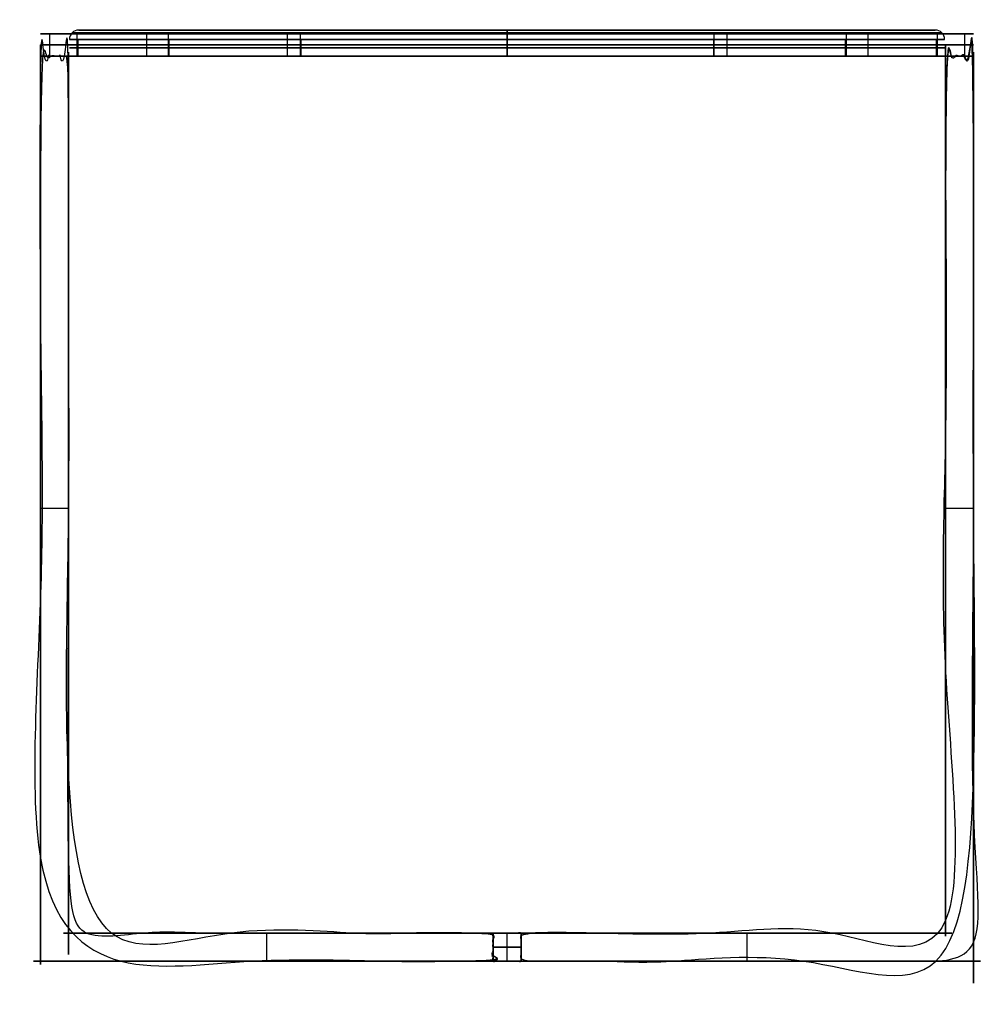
# Model space of a CAD drawing. Extents: x -261 to 257, y -508 to 20.
import ezdxf

# ---------------------------------------------------------------- set-up
doc = ezdxf.new("R2010")
doc.units = 0
doc.header["$MEASUREMENT"] = 0
doc.layers.add('IGES_LEVEL_1', color=7, linetype='Continuous')
doc.layers.add('IGES_LEVEL_3', color=7, linetype='Continuous')

msp = doc.modelspace()

# ---------------------------------------------------------------- linework, layer by layer
at = {"layer": 'IGES_LEVEL_1', "color": 42}
for p, q in [((-250, 12), (-235, 12)), ((-245.2, 12, 48.77), (-245.2, 0, 48.77)), ((-230.48, 12, 45.85), (-230.48, 0, 45.85)), ((-193.25, 12, -158.6), (-193.25, 0, -158.6)), ((-181.66, 12, -149.08), (-181.66, 0, -149.08)), ((-117.85, 12, 220.48), (-117.85, 0, 220.48)), ((-110.78, 12, 207.25), (-110.78, 0, 207.25)), ((0, 12, 235), (0, 0, 235)), ((0, 0, -235), (0, 12, -235)), ((0, 0, 250), (0, 12, 250)), ((0, 12, -250), (0, 0, -250)), ((0, 12, -250), (0, 12, -235)), ((0, 12, 235), (0, 12, 250)), ((0, 0, -250), (0, 12, -250)), ((0, 12, 250), (0, 0, 250)), ((0, 12, -235), (0, 0, -235)), ((0, 0, 235), (0, 12, 235)), ((110.78, 12, 207.25), (110.78, 0, 207.25)), ((117.85, 12, 220.48), (117.85, 0, 220.48)), ((181.66, 12, -149.08), (181.66, 0, -149.08)), ((193.25, 12, -158.6), (193.25, 0, -158.6)), ((230.48, 12, 45.85), (230.48, 0, 45.85)), ((235, 12), (250, 12)), ((245.2, 12, 48.77), (245.2, 0, 48.77)), ((-250, 0, -7.5), (-235, 0, -7.5)), ((-250, -485, -7.5), (-250, 0, -7.5)), ((-250, -485, 7.5), (-250, 0, 7.5)), ((-250, 0, 7.5), (-235, 0, 7.5)), ((-250, -485, -7.5), (-250, 0, -7.5)), ((-250, 0, -7.5), (-250, 0, 7.5)), ((-250, 0, 7.5), (-250, -485, 7.5)), ((-250, -485), (-250, 0)), ((-250, 0, -7.5), (-249.89, 0, -7.5)), ((-250, 0), (-250, 0, -7.5)), ((-250, 0, -3.73), (-249.97, 0, -3.73)), ((-250, 0, 7.5), (-250, 0)), ((-249.89, 0, 7.5), (-250, 0, 7.5)), ((-250, 0, 3.73), (-249.97, 0, 3.73)), ((-249.94, 0, -7.5), (-249.94, 0, -5.32)), ((-249.94, 0, 5.32), (-249.94, 0, 7.5)), ((-249.89, 0, -7.5), (-235, 0, -7.5)), ((-235, 0, 7.5), (-249.89, 0, 7.5)), ((-235, 0, -7.5), (-235, -470, -7.5)), ((-235, 0, 7.5), (-235, -470, 7.5)), ((-235, 0, -7.5), (-235, -470, -7.5)), ((-235, -470, 7.5), (-235, 0, 7.5)), ((-235, 0, 7.5), (-235, 0, -7.5)), ((-235, 0), (-235, -470)), ((-235, 0, -7.5), (-235, 0)), ((-235, 0), (-235, 0, 7.5)), ((-216.51, 0, -125), (-199, 0, -125)), ((-216.51, 0, 125), (-199, 0, 125)), ((0, 0, -250), (0, 0, -235)), ((0, 0, 235), (0, 0, 250)), ((199, 0, -125), (216.51, 0, -125)), ((199, 0, 125), (216.51, 0, 125)), ((235, -470, -7.5), (235, 0, -7.5)), ((235, 0, -7.5), (235, 0, 7.5)), ((235, 0, 7.5), (235, -470, 7.5)), ((235, -470), (235, 0)), ((235, 0, -7.5), (249.89, 0, -7.5)), ((235, 0), (235, 0, -7.5)), ((235, 0, 7.5), (235, 0)), ((249.89, 0, 7.5), (235, 0, 7.5)), ((235, 0, -7.5), (250, 0, -7.5)), ((235, -470, -7.5), (235, 0, -7.5)), ((235, -470, 7.5), (235, 0, 7.5)), ((235, 0, 7.5), (250, 0, 7.5)), ((249.89, 0, -7.5), (250, 0, -7.5)), ((250, 0, 7.5), (249.89, 0, 7.5)), ((249.94, 0, -7.5), (249.94, 0, -5.32)), ((249.94, 0, 5.32), (249.94, 0, 7.5)), ((249.97, 0, -3.73), (250, 0, -3.73)), ((249.97, 0, 3.73), (250, 0, 3.73)), ((250, -485, 7.5), (250, 0, 7.5)), ((250, 0, 7.5), (250, 0, -7.5)), ((250, 0, -7.5), (250, -485, -7.5)), ((250, -485), (250, 0)), ((250, 0, -7.5), (250, 0)), ((250, 0), (250, 0, 7.5)), ((250, 0, -7.5), (250, -485, -7.5)), ((250, 0, 7.5), (250, -485, 7.5)), ((-235, -235, -7.5), (-235, -235, 7.5)), ((235, -235, -7.5), (235, -235, 7.5)), ((-235, -242.5, -7.5), (-250, -242.5, -7.5)), ((-235, -242.5, 7.5), (-250, -242.5, 7.5)), ((-250, -242.5, 7.5), (-250, -242.5, -7.5)), ((250, -242.5, -7.5), (235, -242.5, -7.5)), ((250, -242.5, 7.5), (235, -242.5, 7.5)), ((250, -242.5, -7.5), (250, -242.5, 7.5)), ((-235, -470, -7.5), (-7.5, -470, -7.5)), ((-235, -470, 7.5), (-7.5, -470, 7.5)), ((-235, -470, -7.5), (-235, -470, 7.5)), ((-235, -470, 7.5), (-235, -470, -7.5)), ((-7.5, -470, 7.5), (-235, -470, 7.5)), ((-235, -470, -7.5), (-7.5, -470, -7.5)), ((-235, -470), (235, -470)), ((-128.75, -485, -7.5), (-128.75, -470, -7.5)), ((-128.75, -485, 7.5), (-128.75, -470, 7.5)), ((7.5, -470, 250), (-7.5, -470, 250)), ((-7.5, -470, 250), (-7.5, -485, 250)), ((-7.5, -485, 250), (-7.5, -470, 250)), ((-7.5, -470, 250), (-7.5, -470, 7.5)), ((-7.5, -470, 7.5), (-7.5, -485, 7.5)), ((-7.5, -485, 128.75), (-7.5, -470, 128.75)), ((-7.5, -485, -7.5), (-7.5, -470, -7.5)), ((-7.5, -470, -7.5), (-7.5, -470, -250)), ((-7.5, -470, -250), (-7.5, -485, -250)), ((-7.5, -485, -128.75), (-7.5, -470, -128.75)), ((-7.5, -485, -250), (-7.5, -470, -250)), ((-7.5, -470, -250), (7.5, -470, -250)), ((-7.5, -470, -7.5), (-7.5, -485, -7.5)), ((-7.5, -470, 7.5), (-7.5, -485, 7.5)), ((-7.5, -470, 250), (-7.5, -470, 7.5)), ((7.5, -470, 250), (-7.5, -470, 250)), ((-7.5, -470, -250), (7.5, -470, -250)), ((-7.5, -470, -7.5), (-7.5, -470, -250)), ((0, -485, 250), (0, -470, 250)), ((0, -485, -250), (0, -470, -250)), ((0, -470, 250), (0, -470, -250)), ((7.5, -485, 250), (7.5, -470, 250)), ((7.5, -485, 7.5), (7.5, -470, 7.5)), ((7.5, -470, 7.5), (7.5, -470, 250)), ((7.5, -470, 250), (7.5, -485, 250)), ((7.5, -485, 128.75), (7.5, -470, 128.75)), ((7.5, -485, -250), (7.5, -470, -250)), ((7.5, -470, -250), (7.5, -470, -7.5)), ((7.5, -470, -7.5), (7.5, -485, -7.5)), ((7.5, -485, -128.75), (7.5, -470, -128.75)), ((7.5, -470, -250), (7.5, -485, -250)), ((7.5, -470, 7.5), (7.5, -470, 250)), ((235, -470, 7.5), (7.5, -470, 7.5)), ((7.5, -470, -7.5), (235, -470, -7.5)), ((7.5, -470, -250), (7.5, -470, -7.5)), ((7.5, -485, -7.5), (7.5, -470, -7.5)), ((7.5, -470, -7.5), (235, -470, -7.5)), ((7.5, -470, 7.5), (235, -470, 7.5)), ((7.5, -485, 7.5), (7.5, -470, 7.5)), ((128.75, -485, -7.5), (128.75, -470, -7.5)), ((128.75, -485, 7.5), (128.75, -470, 7.5)), ((235, -470, -7.5), (235, -470, 7.5)), ((235, -470, 7.5), (235, -470, -7.5)), ((-7.5, -477.5, 250), (7.5, -477.5, 250)), ((-7.5, -477.5, 7.5), (-7.5, -477.5, 250)), ((-7.5, -477.5, -250), (-7.5, -477.5, -7.5)), ((7.5, -477.5, -250), (-7.5, -477.5, -250)), ((7.5, -477.5, 250), (7.5, -477.5, 7.5)), ((7.5, -477.5, -7.5), (7.5, -477.5, -250)), ((-7.5, -485, -7.5), (-250, -485, -7.5)), ((-7.5, -485, 7.5), (-250, -485, 7.5)), ((-250, -485, -7.5), (-250, -485, 7.5)), ((-7.5, -485, -7.5), (-250, -485, -7.5)), ((-250, -485, 7.5), (-7.5, -485, 7.5)), ((-250, -485), (250, -485)), ((-250, -485, 7.5), (-250, -485, -7.5)), ((-7.5, -485, 250), (7.5, -485, 250)), ((-7.5, -485, 7.5), (-7.5, -485, 250)), ((-7.5, -485, -250), (-7.5, -485, -7.5)), ((7.5, -485, -250), (-7.5, -485, -250)), ((-7.5, -485, -250), (-7.5, -485, -7.5)), ((7.5, -485, -250), (-7.5, -485, -250)), ((-7.5, -485, 250), (7.5, -485, 250)), ((-7.5, -485, 7.5), (-7.5, -485, 250)), ((0, -485, -250), (0, -485, 250)), ((7.5, -485, 250), (7.5, -485, 7.5)), ((7.5, -485, -7.5), (7.5, -485, -250)), ((7.5, -485, -7.5), (7.5, -485, -250)), ((250, -485, -7.5), (7.5, -485, -7.5)), ((7.5, -485, 7.5), (250, -485, 7.5)), ((7.5, -485, 250), (7.5, -485, 7.5)), ((250, -485, -7.5), (7.5, -485, -7.5)), ((250, -485, 7.5), (7.5, -485, 7.5)), ((250, -485, -7.5), (250, -485, 7.5)), ((250, -485, 7.5), (250, -485, -7.5))]:
    msp.add_line(p, q, dxfattribs=at)
at = {"layer": 'IGES_LEVEL_1', "color": 7}
for p, q in [((0, 0, -250), (0, 12, -250)), ((0, 12, 250), (0, 0, 250)), ((0, 0, 235), (0, 12, 235)), ((0, 12, -235), (0, 0, -235)), ((0, 0, -235), (0, 12, -235)), ((0, 12, 235), (0, 0, 235)), ((0, 0, 250), (0, 12, 250)), ((0, 12, -250), (0, 0, -250)), ((0, 12, 250), (0, 0, 250)), ((0, 0, -250), (0, 12, -250)), ((0, 0, -250), (0, 12, -250)), ((0, 12, 250), (0, 0, 250)), ((0, 12, -235), (0, 0, -235)), ((0, 0, 235), (0, 12, 235)), ((0, 0, 235), (0, 12, 235)), ((0, 12, -235), (0, 0, -235)), ((-250, -485, -7.5), (-250, 0, -7.5)), ((-250, 0, 7.5), (-250, -485, 7.5)), ((-250, 0), (-250, 0, -7.5)), ((-250, 0, -7.5), (-249.89, 0, -7.5)), ((-249.89, 0, 7.5), (-250, 0, 7.5)), ((-250, 0, 7.5), (-250, 0)), ((-250, -485, -7.5), (-250, 0, -7.5)), ((-250, 0, 7.5), (-250, -485, 7.5)), ((-250, 0, -7.5), (-249.89, 0, -7.5)), ((-250, 0), (-250, 0, -7.5)), ((-250, 0), (-250, 0, -7.5)), ((-250, 0, -7.5), (-249.89, 0, -7.5)), ((-250, 0, 7.5), (-250, 0)), ((-249.89, 0, 7.5), (-250, 0, 7.5)), ((-249.89, 0, 7.5), (-250, 0, 7.5)), ((-250, 0, 7.5), (-250, 0)), ((-250, 0), (-235, 0)), ((-250, 0), (-250, -485)), ((-249.89, 0, -7.5), (-235, 0, -7.5)), ((-235, 0, 7.5), (-249.89, 0, 7.5)), ((-249.89, 0, -7.5), (-235, 0, -7.5)), ((-235, 0, 7.5), (-249.89, 0, 7.5)), ((-235, 0, -7.5), (-235, -470, -7.5)), ((-235, -470, 7.5), (-235, 0, 7.5)), ((-235, 0, -7.5), (-235, 0)), ((-235, 0), (-235, 0, 7.5)), ((-235, 0, -7.5), (-235, -470, -7.5)), ((-235, -470, 7.5), (-235, 0, 7.5)), ((-235, 0, -7.5), (-235, 0)), ((-235, 0), (-235, 0, 7.5)), ((-235, 0), (-235, -470)), ((235, 0), (235, 0, -7.5)), ((235, 0, 7.5), (235, 0)), ((235, 0, -7.5), (249.89, 0, -7.5)), ((235, -470, -7.5), (235, 0, -7.5)), ((235, 0, 7.5), (249.89, 0, 7.5)), ((235, -470, 7.5), (235, 0, 7.5)), ((235, 0, -7.5), (249.89, 0, -7.5)), ((235, 0), (235, 0, -7.5)), ((235, 0), (235, 0, -7.5)), ((235, 0, 7.5), (235, 0)), ((249.89, 0, 7.5), (235, 0, 7.5)), ((235, 0, 7.5), (235, 0)), ((235, 0, -7.5), (249.89, 0, -7.5)), ((235, -470, -7.5), (235, 0, -7.5)), ((235, 0, 7.5), (249.89, 0, 7.5)), ((235, -470, 7.5), (235, 0, 7.5)), ((235, 0), (250, 0)), ((235, 0), (235, -470)), ((249.89, 0, -7.5), (250, 0, -7.5)), ((249.89, 0, 7.5), (250, 0, 7.5)), ((249.89, 0, -7.5), (250, 0, -7.5)), ((250, 0, 7.5), (249.89, 0, 7.5)), ((249.89, 0, -7.5), (250, 0, -7.5)), ((249.89, 0, 7.5), (250, 0, 7.5)), ((250, 0, -7.5), (250, 0)), ((250, 0), (250, 0, 7.5)), ((250, 0, -7.5), (250, -485, -7.5)), ((250, 0, 7.5), (250, -485, 7.5)), ((250, 0, -7.5), (250, 0)), ((250, 0, -7.5), (250, 0)), ((250, 0), (250, 0, 7.5)), ((250, 0), (250, 0, 7.5)), ((250, 0, -7.5), (250, -485, -7.5)), ((250, 0, 7.5), (250, -485, 7.5)), ((250, 0), (250, -485)), ((-7.5, -470, 7.5), (-235, -470, 7.5)), ((-235, -470, -7.5), (-7.5, -470, -7.5)), ((-235, -470, 7.5), (-235, -470, -7.5)), ((-7.5, -470, 7.5), (-235, -470, 7.5)), ((-235, -470, -7.5), (-7.5, -470, -7.5)), ((-235, -470, 7.5), (-235, -470, -7.5)), ((-235, -470), (235, -470)), ((-7.5, -485, 250), (-7.5, -470, 250)), ((-7.5, -485, -250), (-7.5, -470, -250)), ((-7.5, -470, -7.5), (-7.5, -485, -7.5)), ((-7.5, -470, 7.5), (-7.5, -485, 7.5)), ((-7.5, -470, 250), (-7.5, -470, 7.5)), ((7.5, -470, 250), (-7.5, -470, 250)), ((-7.5, -470, -250), (7.5, -470, -250)), ((-7.5, -470, -7.5), (-7.5, -470, -250)), ((-7.5, -485, 250), (-7.5, -470, 250)), ((-7.5, -485, -250), (-7.5, -470, -250)), ((-7.5, -470, -7.5), (-7.5, -485, -7.5)), ((-7.5, -470, 7.5), (-7.5, -485, 7.5)), ((-7.5, -470, 250), (-7.5, -470, 7.5)), ((7.5, -470, 250), (-7.5, -470, 250)), ((-7.5, -470, -250), (7.5, -470, -250)), ((-7.5, -470, -7.5), (-7.5, -470, -250)), ((-7.5, -470, -250), (-7.5, -470, 250)), ((7.5, -470, 250), (-7.5, -470, 250)), ((7.5, -470, -250), (-7.5, -470, -250)), ((7.5, -470, 250), (7.5, -485, 250)), ((7.5, -470, -250), (7.5, -485, -250)), ((7.5, -470, 7.5), (7.5, -470, 250)), ((7.5, -470, -250), (7.5, -470, -7.5)), ((7.5, -470, -7.5), (235, -470, -7.5)), ((7.5, -485, -7.5), (7.5, -470, -7.5)), ((7.5, -470, 7.5), (235, -470, 7.5)), ((7.5, -485, 7.5), (7.5, -470, 7.5)), ((7.5, -470, 250), (7.5, -485, 250)), ((7.5, -470, -250), (7.5, -485, -250)), ((7.5, -470, 7.5), (7.5, -470, 250)), ((7.5, -470, -250), (7.5, -470, -7.5)), ((7.5, -470, -7.5), (235, -470, -7.5)), ((7.5, -485, -7.5), (7.5, -470, -7.5)), ((7.5, -470, 7.5), (235, -470, 7.5)), ((7.5, -485, 7.5), (7.5, -470, 7.5)), ((7.5, -470, -250), (7.5, -470, 250)), ((235, -470, 7.5), (235, -470, -7.5)), ((235, -470, 7.5), (235, -470, -7.5)), ((-7.5, -485, -7.5), (-250, -485, -7.5)), ((-250, -485, 7.5), (-7.5, -485, 7.5)), ((-250, -485, 7.5), (-250, -485, -7.5)), ((-7.5, -485, -7.5), (-250, -485, -7.5)), ((-250, -485, 7.5), (-7.5, -485, 7.5)), ((-250, -485, 7.5), (-250, -485, -7.5)), ((-250, -485), (250, -485)), ((-7.5, -485, -250), (-7.5, -485, -7.5)), ((7.5, -485, -250), (-7.5, -485, -250)), ((-7.5, -485, 250), (7.5, -485, 250)), ((-7.5, -485, 7.5), (-7.5, -485, 250)), ((-7.5, -485, -250), (-7.5, -485, -7.5)), ((7.5, -485, -250), (-7.5, -485, -250)), ((-7.5, -485, 250), (7.5, -485, 250)), ((-7.5, -485, 7.5), (-7.5, -485, 250)), ((7.5, -485, -7.5), (7.5, -485, -250)), ((7.5, -485, 250), (7.5, -485, 7.5)), ((250, -485, -7.5), (7.5, -485, -7.5)), ((250, -485, 7.5), (7.5, -485, 7.5)), ((7.5, -485, -7.5), (7.5, -485, -250)), ((7.5, -485, 250), (7.5, -485, 7.5)), ((250, -485, -7.5), (7.5, -485, -7.5)), ((250, -485, 7.5), (7.5, -485, 7.5)), ((250, -485, 7.5), (250, -485, -7.5)), ((250, -485, 7.5), (250, -485, -7.5))]:
    msp.add_line(p, q, dxfattribs=at)
at = {"layer": 'IGES_LEVEL_1', "color": 42, "extrusion": (0, 1, 0)}
msp.add_circle((0, 0, 12), 250, dxfattribs=at)
at = {"layer": 'IGES_LEVEL_1', "color": 7, "extrusion": (0, 1, 0)}
for centre, radius in [((0, 0, 12), 250), ((0, 0), 250), ((0, 0), 235)]:
    msp.add_circle(centre, radius, dxfattribs=at)
at = {"layer": 'IGES_LEVEL_1', "color": 42, "extrusion": (0, -1, 0)}
msp.add_circle((0, 0, -12), 235, dxfattribs=at)
at = {"layer": 'IGES_LEVEL_1', "color": 7, "extrusion": (0, -1, 0)}
msp.add_circle((0, 0, -12), 235, dxfattribs=at)
at = {"layer": 'IGES_LEVEL_1', "color": 7, "extrusion": (0, 1, 0)}
msp.add_arc((0, 0, 12), 250, 270, 90, dxfattribs=at)
msp.add_arc((0, 0, 12), 250, 270, 90, dxfattribs=at)
at = {"layer": 'IGES_LEVEL_1', "color": 42, "extrusion": (0, -1, 0)}
for centre, radius, start, end in [((0, 0, -12), 250, 90, 270), ((0, 0, -12), 235, 90, 270), ((0, 0, -12), 235, 270, 90), ((0, 0, -12), 250, 270, 90), ((0, 0, -6), 250, 90, 270), ((0, 0, -6), 235, 90, 270), ((0, 0, -6), 235, 270, 90), ((0, 0, -6), 250, 270, 90)]:
    msp.add_arc(centre, radius, start, end, dxfattribs=at)
at = {"layer": 'IGES_LEVEL_1', "color": 7, "extrusion": (0, -1, 0)}
for radius, start, end in [(250, 90, 270), (235, 90, 270), (235, 90, 270), (235, 90, 270), (235, 270, 90), (250, 270, 90), (235, 270, 90), (235, 270, 90), (250, 270, 90), (250, 270, 90)]:
    msp.add_arc((0, 0, -12), radius, start, end, dxfattribs=at)
at = {"layer": 'IGES_LEVEL_1', "color": 42, "extrusion": (3.70074e-15, 1, 6.12303e-17)}
for start, end in [(270, 90), (358.2809, 0), (0, 1.7191)]:
    msp.add_arc((0, 0), 250, start, end, dxfattribs=at)
at = {"layer": 'IGES_LEVEL_1', "color": 7, "extrusion": (3.70074e-15, 1, 6.12303e-17)}
for start, end in [(270, 90), (0, 1.7191), (358.2809, 0), (358.2809, 0), (0, 1.7191), (0, 1.7191), (358.2809, 0)]:
    msp.add_arc((0, 0), 250, start, end, dxfattribs=at)
at = {"layer": 'IGES_LEVEL_1', "color": 7, "extrusion": (-8.21073e-48, 1, 6.12303e-17)}
for radius, end in [(250, 358.2809), (250, 358.2809), (235, 360), (235, 360)]:
    msp.add_arc((0, 0), radius, 270, end, dxfattribs=at)
at = {"layer": 'IGES_LEVEL_1', "color": 42, "extrusion": (9.02006e-33, 1, 6.12303e-17)}
msp.add_arc((0, 0), 250, 181.7191, 358.2809, dxfattribs=at)
at = {"layer": 'IGES_LEVEL_1', "color": 7, "extrusion": (9.02006e-33, 1, 6.12303e-17)}
msp.add_arc((0, 0), 250, 181.7191, 358.2809, dxfattribs=at)
at = {"layer": 'IGES_LEVEL_1', "color": 42, "extrusion": (-1.85135e-33, 1, 6.12303e-17)}
msp.add_arc((0, 0), 235, 270, 90, dxfattribs=at)
at = {"layer": 'IGES_LEVEL_1', "color": 7, "extrusion": (-1.85135e-33, 1, 6.12303e-17)}
msp.add_arc((0, 0), 235, 270, 90, dxfattribs=at)
at = {"layer": 'IGES_LEVEL_1', "color": 42, "extrusion": (1.07012e-32, 1, -6.12303e-17)}
msp.add_arc((0, 0), 235, 180, 0, dxfattribs=at)
at = {"layer": 'IGES_LEVEL_1', "color": 7, "extrusion": (1.07012e-32, 1, -6.12303e-17)}
msp.add_arc((0, 0), 235, 180, 0, dxfattribs=at)
at = {"layer": 'IGES_LEVEL_1', "color": 42, "extrusion": (-8.59355e-31, 1, 6.12303e-17)}
msp.add_arc((0, 0), 235, 0, 180, dxfattribs=at)
at = {"layer": 'IGES_LEVEL_1', "color": 7, "extrusion": (-8.59355e-31, 1, 6.12303e-17)}
msp.add_arc((0, 0), 235, 0, 180, dxfattribs=at)
at = {"layer": 'IGES_LEVEL_1', "color": 7, "extrusion": (-2.27711e-45, 1, -6.12303e-17)}
msp.add_arc((0, 0), 235, 180, 270, dxfattribs=at)
msp.add_arc((0, 0), 235, 180, 270, dxfattribs=at)
at = {"layer": 'IGES_LEVEL_1', "color": 7, "extrusion": (-1.4013e-45, 1, -6.12303e-17)}
msp.add_arc((0, 0), 235, 90, 180, dxfattribs=at)
msp.add_arc((0, 0), 235, 90, 180, dxfattribs=at)
at = {"layer": 'IGES_LEVEL_1', "color": 7, "extrusion": (-1.54074e-33, 1, 6.12303e-17)}
msp.add_arc((0, 0), 250, 181.7191, 270, dxfattribs=at)
msp.add_arc((0, 0), 250, 181.7191, 270, dxfattribs=at)
at = {"layer": 'IGES_LEVEL_1', "color": 42, "extrusion": (-3.23474e-33, 1, -6.12303e-17)}
msp.add_arc((0, 0), 235, 90, 270, dxfattribs=at)
at = {"layer": 'IGES_LEVEL_1', "color": 7, "extrusion": (-3.23474e-33, 1, -6.12303e-17)}
msp.add_arc((0, 0), 235, 90, 270, dxfattribs=at)
at = {"layer": 'IGES_LEVEL_1', "color": 42, "extrusion": (6.42216e-26, 1, 6.12303e-17)}
msp.add_arc((0, 0), 250, 90, 270, dxfattribs=at)
at = {"layer": 'IGES_LEVEL_1', "color": 7, "extrusion": (6.42216e-26, 1, 6.12303e-17)}
msp.add_arc((0, 0), 250, 90, 270, dxfattribs=at)
at = {"layer": 'IGES_LEVEL_1', "color": 7, "extrusion": (4.90782e-15, -1, -6.12303e-17)}
msp.add_arc((0, 0), 250, 358.2809, 0, dxfattribs=at)
msp.add_arc((0, 0), 250, 358.2809, 0, dxfattribs=at)
msp.add_arc((0, 0), 250, 358.2809, 0, dxfattribs=at)
at = {"layer": 'IGES_LEVEL_1', "color": 7, "extrusion": (-6.16298e-33, 1, 6.12303e-17)}
msp.add_arc((0, 0), 250, 178.2809, 180, dxfattribs=at)
msp.add_arc((0, 0), 250, 178.2809, 180, dxfattribs=at)
at = {"layer": 'IGES_LEVEL_1', "color": 42, "extrusion": (4.90782e-15, -1, -6.12303e-17)}
msp.add_arc((0, 0), 250, 358.2809, 0, dxfattribs=at)
at = {"layer": 'IGES_LEVEL_1', "color": 42, "extrusion": (8.97346e-31, 1, 6.12303e-17)}
msp.add_arc((0, 0), 250, 178.2809, 180, dxfattribs=at)
at = {"layer": 'IGES_LEVEL_1', "color": 7, "extrusion": (8.97346e-31, 1, 6.12303e-17)}
msp.add_arc((0, 0), 250, 178.2809, 180, dxfattribs=at)
at = {"layer": 'IGES_LEVEL_1', "color": 7, "extrusion": (3.46667e-33, 1, 6.12303e-17)}
msp.add_arc((0, 0), 250, 1.7191, 90, dxfattribs=at)
msp.add_arc((0, 0), 250, 1.7191, 90, dxfattribs=at)
at = {"layer": 'IGES_LEVEL_1', "color": 42, "extrusion": (5.91589e-33, 1, 6.12303e-17)}
msp.add_arc((0, 0), 250, 1.7191, 178.2809, dxfattribs=at)
at = {"layer": 'IGES_LEVEL_1', "color": 7, "extrusion": (5.91589e-33, 1, 6.12303e-17)}
msp.add_arc((0, 0), 250, 1.7191, 178.2809, dxfattribs=at)
at = {"layer": 'IGES_LEVEL_1', "color": 7, "extrusion": (3.15292e-45, 1, 6.12303e-17)}
msp.add_arc((0, 0), 235, 0, 90, dxfattribs=at)
msp.add_arc((0, 0), 235, 0, 90, dxfattribs=at)
at = {"layer": 'IGES_LEVEL_1', "color": 7, "extrusion": (-2.27711e-45, 1, 6.12303e-17)}
msp.add_arc((0, 0), 250, 90, 178.2809, dxfattribs=at)
msp.add_arc((0, 0), 250, 90, 178.2809, dxfattribs=at)
at = {"layer": 'IGES_LEVEL_1', "color": 7}
for points, knots in [([(-7.5, -470, -7.5), (-7.5, -485, -7.5), (-250, -485, -7.5), (-250, 0, -7.5), (-235, 0, -7.5), (-235, -470, -7.5), (-7.5, -470, -7.5)], [0, 0, 1, 2, 3, 5, 6, 7, 7]), ([(-250, -485, 7.5), (-250, 0, 7.5), (-235, 0, 7.5), (-235, -470, 7.5), (-7.5, -470, 7.5), (-7.5, -485, 7.5), (-250, -485, 7.5)], [0, 0, 1, 3, 4, 5, 6, 7, 7]), ([(7.5, -485, -7.5), (7.5, -470, -7.5), (235, -470, -7.5), (235, 0, -7.5), (250, 0, -7.5), (250, -485, -7.5), (7.5, -485, -7.5)], [0, 0, 1, 2, 3, 5, 6, 7, 7]), ([(-250, 0, -7.5), (-250, 0, 7.5), (-250, -485, 7.5), (-250, -485, -7.5), (-250, 0, -7.5)], [0, 0, 2, 3, 4, 5, 5]), ([(235, -470, 7.5), (235, 0, 7.5), (250, 0, 7.5), (250, -485, 7.5), (7.5, -485, 7.5), (7.5, -470, 7.5), (235, -470, 7.5)], [0, 0, 1, 3, 4, 5, 6, 7, 7]), ([(235, 0, -7.5), (235, 0, 7.5), (235, -470, 7.5), (235, -470, -7.5), (235, 0, -7.5)], [0, 0, 2, 3, 4, 5, 5]), ([(-235, -470, -7.5), (-235, -470, 7.5), (-235, 0, 7.5), (-235, 0, -7.5), (-235, -470, -7.5)], [0, 0, 1, 2, 4, 5, 5]), ([(250, -485, -7.5), (250, -485, 7.5), (250, 0, 7.5), (250, 0, -7.5), (250, -485, -7.5)], [0, 0, 1, 2, 4, 5, 5])]:
    msp.add_open_spline(points, degree=1, knots=knots, dxfattribs=at)
for points in [[(-249.89, 0, -7.5), (-235, 0, -7.5), (-235, 0)], [(-235, 0), (-235, 0, 7.5), (-249.89, 0, 7.5)], [(-7.5, -470, 7.5), (-7.5, -485, 7.5), (-7.5, -485, 250), (-7.5, -470, 250), (-7.5, -470, 7.5)], [(-7.5, -485, -250), (-7.5, -485, -7.5), (-7.5, -470, -7.5), (-7.5, -470, -250), (-7.5, -485, -250)], [(7.5, -485, 7.5), (7.5, -470, 7.5), (7.5, -470, 250), (7.5, -485, 250), (7.5, -485, 7.5)], [(7.5, -470, -250), (7.5, -470, -7.5), (7.5, -485, -7.5), (7.5, -485, -250), (7.5, -470, -250)], [(-235, -470, 7.5), (-235, -470, -7.5), (-7.5, -470, -7.5), (-7.5, -470, -250), (7.5, -470, -250), (7.5, -470, -7.5), (235, -470, -7.5), (235, -470, 7.5), (7.5, -470, 7.5), (7.5, -470, 250), (-7.5, -470, 250), (-7.5, -470, 7.5), (-235, -470, 7.5)], [(7.5, -470, 250), (-7.5, -470, 250), (-7.5, -485, 250), (7.5, -485, 250), (7.5, -470, 250)], [(-7.5, -470, -250), (7.5, -470, -250), (7.5, -485, -250), (-7.5, -485, -250), (-7.5, -470, -250)], [(-250, -485, -7.5), (-250, -485, 7.5), (-7.5, -485, 7.5), (-7.5, -485, 250), (7.5, -485, 250), (7.5, -485, 7.5), (250, -485, 7.5), (250, -485, -7.5), (7.5, -485, -7.5), (7.5, -485, -250), (-7.5, -485, -250), (-7.5, -485, -7.5), (-250, -485, -7.5)]]:
    msp.add_open_spline(points, degree=1, dxfattribs=at)
at = {"layer": 'IGES_LEVEL_3', "color": 42}
for p, q in [((-229.5, 14), (229.5, 14)), ((0, 14, -229.5), (0, 14, 229.5)), ((-229.99, 9, 45.75), (-229.99, 0, 45.75)), ((-181.27, 9, -148.77), (-181.27, 0, -148.77)), ((-110.54, 9, 206.81), (-110.54, 0, 206.81)), ((0, 0, 234.5), (0, 9, 234.5)), ((0, 9, -234.5), (0, 0, -234.5)), ((0, 0, -234.5), (0, 9, -234.5)), ((0, 9, 234.5), (0, 0, 234.5)), ((110.54, 9, 206.81), (110.54, 0, 206.81)), ((181.27, 9, -148.77), (181.27, 0, -148.77)), ((229.99, 9, 45.75), (229.99, 0, 45.75)), ((-234.5, 0), (234.5, 0)), ((0, 0, -234.5), (0, 0, 234.5))]:
    msp.add_line(p, q, dxfattribs=at)
at = {"layer": 'IGES_LEVEL_3', "color": 7}
for p, q in [((0, 0, -234.5), (0, 9, -234.5)), ((0, 9, 234.5), (0, 0, 234.5)), ((0, 0, 234.5), (0, 9, 234.5)), ((0, 9, -234.5), (0, 0, -234.5)), ((0, 9, 234.5), (0, 0, 234.5)), ((0, 0, -234.5), (0, 9, -234.5)), ((0, 0, -234.5), (0, 9, -234.5)), ((0, 9, 234.5), (0, 0, 234.5))]:
    msp.add_line(p, q, dxfattribs=at)
at = {"layer": 'IGES_LEVEL_3', "color": 7, "extrusion": (0, -1, 0)}
msp.add_circle((0, 0, -14), 229.5, dxfattribs=at)
at = {"layer": 'IGES_LEVEL_3', "color": 42, "extrusion": (-1.04575e-47, 1, 6.12303e-17)}
msp.add_circle((0, 0), 234.5, dxfattribs=at)
at = {"layer": 'IGES_LEVEL_3', "color": 7, "extrusion": (-8.21657e-48, 1, 6.12303e-17)}
msp.add_circle((0, 0), 234.5, dxfattribs=at)
at = {"layer": 'IGES_LEVEL_3', "color": 7, "extrusion": (0, 1, 0)}
msp.add_circle((0, 0), 234.5, dxfattribs=at)
at = {"layer": 'IGES_LEVEL_3', "color": 42}
for centre, start, end in [((-229.5, 9), 90, 180), ((229.5, 9), 0, 90)]:
    msp.add_arc(centre, 5, start, end, dxfattribs=at)
at = {"layer": 'IGES_LEVEL_3', "color": 42, "extrusion": (7.62269e-18, -1, 0)}
msp.add_arc((0, 0, -12.54), 233.04, 90, 270, dxfattribs=at)
at = {"layer": 'IGES_LEVEL_3', "color": 42, "extrusion": (0, 1, 0)}
for centre, radius, start, end in [((-0.07, 0, 14), 229.57, 354.3767, 5.6233), ((0, 0, 14), 229.5, 348.75, 354.375), ((-0.14, -0.02, 14), 229.64, 5.6267, 11.2483), ((-0.13, 0.03, 14), 229.64, 343.1267, 348.7483), ((-0.01, 0, 14), 229.51, 11.2506, 33.7494), ((-0.01, 0.01, 14), 229.51, 320.6256, 343.1244), ((0, 0, 14), 229.5, 33.75, 39.375), ((-0.05, 0.05, 14), 229.57, 309.3767, 320.6233), ((-0.05, -0.05, 14), 229.57, 39.3767, 50.6233), ((0, 0, 14), 229.5, 303.75, 309.375), ((-0.01, -0.01, 14), 229.51, 50.6256, 73.1244), ((0, 0.01, 14), 229.51, 281.2506, 303.7494), ((0, 0, 14), 229.5, 73.125, 90), ((-0.02, 0.14, 14), 229.64, 275.6267, 281.2483), ((-0.01, 0.14, 14), 229.64, 270.0017, 275.6233), ((0.01, -0.01, 14), 229.51, 90.0017, 191.2483), ((0.01, 0.14, 14), 229.64, 264.3767, 269.9983), ((0.02, 0.14, 14), 229.64, 258.7517, 264.3733), ((0.03, 0.13, 14), 229.64, 253.1267, 258.7483), ((0.01, 0.01, 14), 229.51, 230.6256, 253.1244), ((0.05, 0.05, 14), 229.57, 219.3767, 230.6233), ((0, 0, 14), 229.5, 213.75, 219.375), ((0.01, 0, 14), 229.51, 191.2506, 213.7494)]:
    msp.add_arc(centre, radius, start, end, dxfattribs=at)
at = {"layer": 'IGES_LEVEL_3', "color": 7, "extrusion": (0, 1, 0)}
for centre, radius, start, end in [((0, 0, 14), 229.5, 270, 90), ((0, 0, 14), 229.5, 270, 90), ((0, 0, 9), 234.5, 270, 90), ((0, 0, 9), 234.5, 90, 270), ((0, 0, 9), 234.5, 90, 270), ((0, 0, 9), 234.5, 90, 270)]:
    msp.add_arc(centre, radius, start, end, dxfattribs=at)
at = {"layer": 'IGES_LEVEL_3', "color": 42, "extrusion": (7.74012e-18, -1, 0)}
msp.add_arc((0, 0, -14), 229.5, 90, 270, dxfattribs=at)
at = {"layer": 'IGES_LEVEL_3', "color": 7, "extrusion": (0, -1, 0)}
for centre, radius, start, end in [((0, 0, -14), 229.5, 90, 270), ((0, 0, -14), 229.5, 270, 90), ((0, 0, -14), 229.5, 270, 90), ((0, 0, -14), 229.5, 270, 90), ((0, 0, -9), 234.5, 90, 270), ((0, 0, -9), 234.5, 90, 270), ((0, 0, -9), 234.5, 90, 270), ((0, 0, -9), 234.5, 270, 90)]:
    msp.add_arc(centre, radius, start, end, dxfattribs=at)
at = {"layer": 'IGES_LEVEL_3', "color": 7, "extrusion": (1, -3.74915e-33, 0)}
msp.add_arc((9, 229.5), 5, 0, 90, dxfattribs=at)
msp.add_arc((9, 229.5), 5, 0, 90, dxfattribs=at)
msp.add_arc((9, 229.5), 5, 0, 90, dxfattribs=at)
msp.add_arc((9, 229.5), 5, 0, 90, dxfattribs=at)
at = {"layer": 'IGES_LEVEL_3', "color": 7, "extrusion": (1, 0, 6.12303e-17)}
msp.add_arc((9, -229.5), 5, 270, 0, dxfattribs=at)
msp.add_arc((9, -229.5), 5, 270, 0, dxfattribs=at)
msp.add_arc((9, -229.5), 5, 270, 0, dxfattribs=at)
at = {"layer": 'IGES_LEVEL_3', "color": 42, "extrusion": (1, 0, 0)}
for centre, start, end in [((9, -229.5), 270, 360), ((9, 229.5), 0, 90), ((9, 229.5), 0, 90), ((9, -229.5), 270, 360)]:
    msp.add_arc(centre, 5, start, end, dxfattribs=at)
at = {"layer": 'IGES_LEVEL_3', "color": 42, "extrusion": (7.74012e-18, 1, 0)}
msp.add_arc((0, 0, 14), 229.5, 90, 270, dxfattribs=at)
at = {"layer": 'IGES_LEVEL_3', "color": 7, "extrusion": (1, 0, -6.43786e-13)}
msp.add_arc((9, -229.5), 5, 270, 0, dxfattribs=at)
at = {"layer": 'IGES_LEVEL_3', "color": 42, "extrusion": (7.62269e-18, 1, 0)}
msp.add_arc((0, 0, 12.54), 233.04, 90, 270, dxfattribs=at)
at = {"layer": 'IGES_LEVEL_3', "color": 42, "extrusion": (7.57508e-18, -1, 0)}
msp.add_arc((0, 0, -9), 234.5, 90, 270, dxfattribs=at)
at = {"layer": 'IGES_LEVEL_3', "color": 42, "extrusion": (0, -1, 0)}
for centre, start, end in [((0, 0, -9), 90, 270), ((0, 0, -9), 270, 90), ((0, 0, -4.5), 90, 270), ((0, 0, -4.5), 270, 90)]:
    msp.add_arc(centre, 234.5, start, end, dxfattribs=at)
at = {"layer": 'IGES_LEVEL_3', "color": 42, "extrusion": (7.57508e-18, 1, 0)}
msp.add_arc((0, 0, 9), 234.5, 90, 270, dxfattribs=at)
at = {"layer": 'IGES_LEVEL_3', "color": 7, "extrusion": (-8.21073e-48, 1, 6.12303e-17)}
msp.add_arc((0, 0), 234.5, 270, 90, dxfattribs=at)
msp.add_arc((0, 0), 234.5, 270, 90, dxfattribs=at)
msp.add_arc((0, 0), 234.5, 270, 90, dxfattribs=at)
at = {"layer": 'IGES_LEVEL_3', "color": 42, "extrusion": (-8.21073e-48, 1, 6.12303e-17)}
msp.add_arc((0, 0), 234.5, 270, 90, dxfattribs=at)
at = {"layer": 'IGES_LEVEL_3', "color": 7, "extrusion": (-2.27711e-45, 1, 6.12303e-17)}
msp.add_arc((0, 0), 234.5, 90, 270, dxfattribs=at)
msp.add_arc((0, 0), 234.5, 90, 270, dxfattribs=at)
at = {"layer": 'IGES_LEVEL_3', "color": 42, "extrusion": (-2.08754e-45, 1, 6.12303e-17)}
msp.add_arc((0, 0), 234.5, 90, 270, dxfattribs=at)
at = {"layer": 'IGES_LEVEL_3', "color": 7, "extrusion": (-2.08754e-45, 1, 6.12303e-17)}
msp.add_arc((0, 0), 234.5, 90, 270, dxfattribs=at)

doc.saveas('drawing.dxf')
